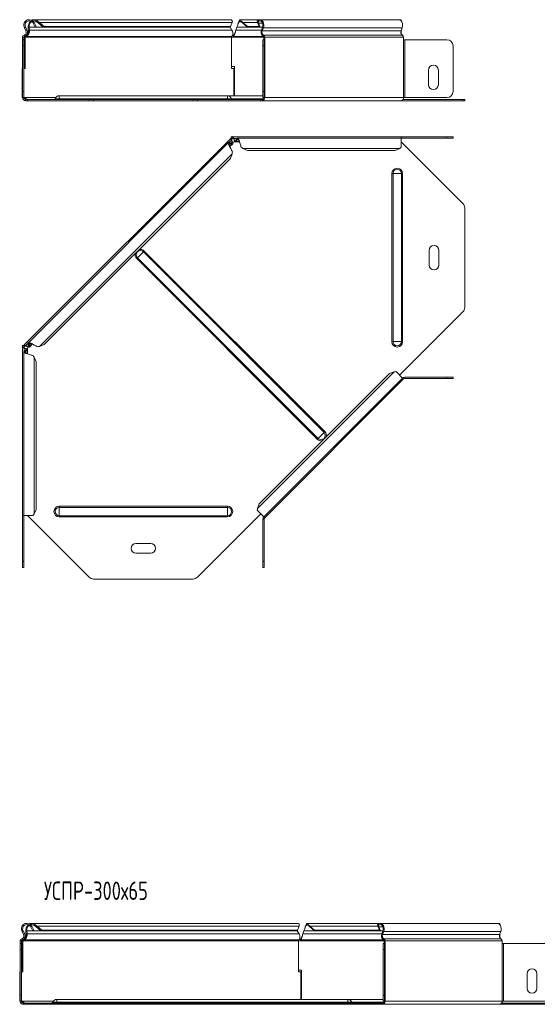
# Model space of a CAD drawing. Header units: millimetres. Extents: x -111 to 1474, y -6305 to 292.
# Tile 5 of 10: x -106 to 316, y -2141 to -1339. Entities that reach past the tile are written whole.
import ezdxf

# ---------------------------------------------------------------- set-up
doc = ezdxf.new("R2010")
doc.units = ezdxf.units.MM
doc.styles.add('SLDTEXTSTYLE3', font='TXT', dxfattribs={"width": 0.7, "bigfont": 'bigfont'})

msp = doc.modelspace()

# ---------------------------------------------------------------- linework, layer by layer
at = {"color": 7, "linetype": 'Continuous', "lineweight": 15}
for p, q in [((-95.83, -1340.64), (-95.14, -1339.91)), ((65.88, -1338.69), (-94.39, -1338.69)), ((-92.02, -1340.64), (-91.53, -1339.91)), ((89.82, -1338.69), (73.65, -1338.69)), ((74.6, -1340.64), (74.6, -1339.91)), ((88.12, -1340.64), (87.64, -1339.91)), ((202.96, -1338.69), (89.82, -1338.69)), ((205.08, -1338.69), (202.96, -1338.69)), ((205.08, -1339.83), (205.08, -1338.69)), ((-102.2, -1345.3), (-100.93, -1347.69)), ((-101.32, -1344.83), (-100.05, -1347.21)), ((-99.04, -1345.3), (-98.41, -1344.83)), ((-98.74, -1347.69), (-99.04, -1345.3)), ((-98.74, -1347.69), (-98.12, -1347.21)), ((-98.12, -1347.21), (-98.41, -1344.83)), ((-95.14, -1341.54), (-94.26, -1341.07)), ((-95.14, -1341.54), (-93.4, -1344.8)), ((-94.26, -1341.07), (-92.52, -1344.33)), ((-92.52, -1344.33), (-93.4, -1344.8)), ((-90.61, -1341.54), (-89.99, -1341.07)), ((-90.61, -1341.54), (-86.77, -1344.8)), ((-89.99, -1341.07), (-86.14, -1344.33)), ((-86.14, -1344.33), (-86.77, -1344.8)), ((65.09, -1344.8), (-86.77, -1344.8)), ((65.71, -1344.33), (-86.14, -1344.33)), ((65.09, -1344.8), (65.71, -1344.33)), ((65.4, -1344.56), (65.53, -1344.83)), ((65.53, -1344.83), (67.03, -1347.21)), ((65.71, -1344.33), (67.09, -1341.07)), ((70.2, -1347.21), (71.05, -1344.83)), ((75.9, -1341.07), (79.6, -1344.33)), ((75.9, -1341.54), (75.9, -1341.07)), ((75.9, -1341.54), (79.6, -1344.8)), ((89.32, -1344.33), (79.6, -1344.33)), ((79.6, -1344.33), (79.6, -1344.8)), ((89.94, -1344.8), (79.6, -1344.8)), ((88.56, -1341.54), (87.93, -1341.07)), ((89.32, -1344.33), (87.93, -1341.07)), ((89.94, -1344.8), (88.56, -1341.54)), ((89.94, -1344.8), (89.32, -1344.33)), ((92.02, -1344.8), (89.94, -1344.8)), ((92, -1344.83), (91.11, -1347.21)), ((92.63, -1345.3), (91.73, -1347.69)), ((204.87, -1347.69), (205.77, -1345.3)), ((205.08, -1347.21), (205.08, -1347.12)), ((205.08, -1347.21), (205.08, -1350.48)), ((-103.73, -1352.99), (-103.73, -1354.99)), ((-103.73, -1359.99), (-103.73, -1354.99)), ((-103.73, -1354.99), (-102.73, -1354.99)), ((-102.73, -1352.99), (-102.73, -1354.99)), ((-102.73, -1354.99), (-102.73, -1359.99)), ((-101.57, -1352.99), (-102.28, -1352.99)), ((-102.28, -1378.34), (-102.28, -1352.99)), ((-101.57, -1378.34), (-101.57, -1352.99)), ((-100.79, -1352.22), (-100.93, -1351.58)), ((66.7, -1352.99), (66.7, -1378.34)), ((67.99, -1352.99), (66.7, -1352.99)), ((68.52, -1352.22), (68.52, -1351.26)), ((69.75, -1348.82), (69.75, -1348.83)), ((92.27, -1354.99), (93.27, -1354.99)), ((92.27, -1359.99), (92.27, -1354.99)), ((93, -1352.99), (93, -1354.99)), ((93.27, -1354.99), (93.27, -1359.99)), ((93.71, -1354.99), (93.27, -1354.99)), ((93.71, -1352.99), (93.71, -1354.99)), ((206.85, -1354.99), (206.85, -1352.99)), ((207.91, -1354.99), (206.85, -1354.99)), ((207.91, -1354.99), (242.29, -1354.99)), ((-103.73, -1397.19), (-103.73, -1359.99)), ((-102.73, -1397.19), (-102.73, -1359.99)), ((92.27, -1359.99), (92.27, -1397.19)), ((93.27, -1359.99), (93.27, -1397.19)), ((247.29, -1359.99), (247.29, -1397.19)), ((247.29, -1359.99), (247.29, -1397.19)), ((-104.12, -1378.34), (-104.12, -1402.19)), ((-104.12, -1378.34), (-103.73, -1378.34)), ((-102.73, -1378.34), (-101.57, -1378.34)), ((68.99, -1376.84), (66.7, -1376.84)), ((66.7, -1378.34), (68.54, -1378.34)), ((68.54, -1400.69), (68.54, -1378.34)), ((68.99, -1400.69), (68.99, -1376.84)), ((227.29, -1391.69), (227.29, -1379.69)), ((235.29, -1379.69), (235.29, -1391.69)), ((-104.12, -1402.19), (-103.73, -1402.19)), ((-103.73, -1402.19), (-103.73, -1397.19)), ((-102.73, -1402.19), (-103.73, -1402.19)), ((-102.73, -1397.19), (-102.73, -1402.19)), ((-102.51, -1402.19), (-102.63, -1402.19)), ((-99.57, -1403.69), (-101.23, -1403.69)), ((-99.57, -1404.69), (-101.23, -1404.69)), ((-99.57, -1403.69), (-99.57, -1404.69)), ((-49.33, -1403.69), (-99.57, -1403.69)), ((-49.33, -1404.69), (-99.57, -1404.69)), ((63.27, -1400.69), (-73.73, -1400.69)), ((-49.33, -1403.69), (-45.79, -1403.69)), ((-45.79, -1404.69), (-49.33, -1404.69)), ((-45.79, -1403.69), (35.33, -1403.69)), ((-45.79, -1404.69), (35.33, -1404.69)), ((35.33, -1403.69), (38.87, -1403.69)), ((38.87, -1404.69), (35.33, -1404.69)), ((90.53, -1403.69), (38.87, -1403.69)), ((90.53, -1404.69), (38.87, -1404.69)), ((92.27, -1400.69), (63.27, -1400.69)), ((90.53, -1403.69), (90.53, -1404.69)), ((91.94, -1403.69), (90.53, -1403.69)), ((91.94, -1404.69), (90.53, -1404.69)), ((91.94, -1404.69), (205.08, -1404.69)), ((92.27, -1402.19), (92.27, -1397.19)), ((93.27, -1402.19), (92.27, -1402.19)), ((93.27, -1397.19), (93.27, -1402.19)), ((93.27, -1402.19), (93.71, -1402.19)), ((255.32, -1404.69), (205.08, -1404.69)), ((255.32, -1403.69), (206.49, -1403.69)), ((206.85, -1402.19), (207.91, -1402.19)), ((242.29, -1402.19), (207.91, -1402.19)), ((255.32, -1403.69), (256.79, -1403.69)), ((256.79, -1404.69), (255.32, -1404.69)), ((256.79, -1403.69), (256.79, -1404.69)), ((65.99, -1435.6), (-102.28, -1603.87)), ((65.99, -1435.6), (66.44, -1435.15)), ((65.99, -1435.6), (66.7, -1436.31)), ((66.29, -1434.15), (66.29, -1435.15)), ((67.99, -1434.15), (66.29, -1434.15)), ((67.99, -1435.15), (66.29, -1435.15)), ((66.53, -1436.89), (66.73, -1437.08)), ((66.7, -1436.31), (67.86, -1435.15)), ((67.44, -1434.15), (67.83, -1433.76)), ((67.83, -1433.76), (68.22, -1434.15)), ((67.99, -1434.15), (67.99, -1435.15)), ((205.08, -1434.15), (67.99, -1434.15)), ((68.52, -1435.72), (68.52, -1435.44)), ((70.2, -1436.95), (71.05, -1435.68)), ((70.2, -1437.83), (71.05, -1436.56)), ((70.2, -1436.95), (70.2, -1437.83)), ((71.05, -1435.68), (71.05, -1436.56)), ((205.08, -1435.15), (71.67, -1435.15)), ((205.08, -1435.15), (205.08, -1434.15)), ((205.08, -1434.15), (242.29, -1434.15)), ((205.08, -1442.74), (205.08, -1435.15)), ((205.08, -1435.15), (242.29, -1435.15)), ((242.29, -1434.15), (247.29, -1434.15)), ((247.29, -1435.15), (242.29, -1435.15)), ((247.29, -1434.15), (247.29, -1435.15)), ((64.1, -1438.9), (-98.97, -1601.98)), ((64.91, -1438.84), (65.53, -1439.47)), ((64.91, -1438.84), (66.41, -1439.14)), ((65.26, -1442.12), (67.65, -1439.73)), ((65.53, -1439.47), (67.03, -1439.76)), ((66.41, -1439.14), (67.03, -1439.76)), ((69.73, -1438.24), (73.12, -1438.24)), ((75.9, -1443.62), (79.6, -1445.36)), ((200.08, -1445.36), (203.78, -1443.62)), ((205.08, -1438.31), (255.32, -1488.55)), ((65.71, -1451.74), (-86.14, -1603.59)), ((65.71, -1451.74), (67.09, -1447.89)), ((200.08, -1445.36), (79.6, -1445.36)), ((256.79, -1573.21), (256.79, -1492.09)), ((227.79, -1538.65), (227.79, -1526.65)), ((235.79, -1526.65), (235.79, -1538.65)), ((255.32, -1576.75), (203.67, -1628.41)), ((-104.12, -1605.71), (-103.73, -1605.32)), ((-103.73, -1604.17), (-103.73, -1605.87)), ((-103.73, -1604.17), (-102.73, -1604.17)), ((-102.73, -1604.32), (-102.28, -1603.87)), ((-102.73, -1604.17), (-102.73, -1605.87)), ((-102.73, -1605.73), (-101.57, -1604.58)), ((-101.57, -1604.58), (-102.28, -1603.87)), ((-100.79, -1604.61), (-100.99, -1604.41)), ((-99.04, -1602.79), (-98.41, -1603.41)), ((-98.74, -1604.29), (-99.04, -1602.79)), ((-98.74, -1604.29), (-98.12, -1604.91)), ((-98.12, -1604.91), (-98.41, -1603.41)), ((-98.15, -1605.53), (-95.76, -1603.14)), ((-94.35, -1603.78), (-94.34, -1603.79)), ((-89.99, -1604.97), (-86.14, -1603.59)), ((-104.12, -1605.71), (-103.73, -1606.1)), ((-103.73, -1605.87), (-102.73, -1605.87)), ((-103.73, -1605.87), (-103.73, -1742.96)), ((-102.73, -1609.55), (-102.73, -1742.96)), ((-102.43, -1606.4), (-102.15, -1606.4)), ((-102.2, -1608.93), (-100.93, -1608.08)), ((-102.2, -1608.93), (-101.32, -1608.93)), ((-101.32, -1608.93), (-100.05, -1608.08)), ((-100.93, -1608.08), (-100.05, -1608.08)), ((-99.64, -1611), (-99.64, -1607.61)), ((-92.52, -1617.48), (-94.26, -1613.78)), ((-92.52, -1617.48), (-92.52, -1737.96)), ((195.38, -1627.2), (89.32, -1733.26)), ((199.23, -1625.81), (195.38, -1627.2)), ((206.14, -1630.88), (200.78, -1625.52)), ((93, -1744.02), (206.14, -1630.88)), ((206.85, -1631.59), (93.71, -1744.73)), ((206.85, -1631.59), (206.14, -1630.88)), ((207.91, -1630.15), (242.29, -1630.15)), ((207.91, -1631.15), (242.29, -1631.15)), ((242.29, -1630.15), (247.29, -1630.15)), ((247.29, -1631.15), (242.29, -1631.15)), ((247.29, -1630.15), (247.29, -1631.15)), ((89.32, -1733.26), (87.93, -1737.11)), ((-94.26, -1741.66), (-92.52, -1737.96)), ((90.53, -1741.54), (38.87, -1793.2)), ((87.64, -1738.65), (93, -1744.02)), ((-103.73, -1742.96), (-102.73, -1742.96)), ((-103.73, -1780.17), (-103.73, -1742.96)), ((-102.73, -1742.96), (-95.14, -1742.96)), ((-102.73, -1780.17), (-102.73, -1742.96)), ((-49.33, -1793.2), (-99.57, -1742.96)), ((92.27, -1745.79), (92.27, -1780.16)), ((92.79, -1743.81), (93.71, -1744.73)), ((93.27, -1745.79), (93.27, -1780.16)), ((-11.23, -1765.67), (0.77, -1765.67)), ((0.77, -1773.67), (-11.23, -1773.67)), ((-103.73, -1785.17), (-103.73, -1780.17)), ((-102.73, -1780.17), (-102.73, -1785.17)), ((92.27, -1785.16), (92.27, -1780.16)), ((93.27, -1780.16), (93.27, -1785.16)), ((-102.73, -1785.17), (-103.73, -1785.17)), ((93.27, -1785.16), (92.27, -1785.16)), ((-45.79, -1794.67), (35.33, -1794.67)), ((-97.75, -2077.37), (-97.06, -2076.64)), ((-97.06, -2078.27), (-96.18, -2077.8)), ((-97.06, -2078.27), (-95.32, -2081.53)), ((120.53, -2075.42), (-96.31, -2075.42)), ((-96.18, -2077.8), (-94.44, -2081.06)), ((-93.94, -2077.37), (-93.45, -2076.64)), ((-92.53, -2078.27), (-91.91, -2077.8)), ((-92.53, -2078.27), (-88.69, -2081.53)), ((-91.91, -2077.8), (-88.06, -2081.06)), ((120.36, -2081.06), (121.74, -2077.8)), ((187.9, -2075.42), (128.3, -2075.42)), ((129.25, -2077.37), (129.25, -2076.64)), ((130.55, -2077.8), (134.25, -2081.06)), ((130.55, -2078.27), (130.55, -2077.8)), ((130.55, -2078.27), (134.25, -2081.53)), ((186.2, -2077.37), (185.72, -2076.64)), ((186.64, -2078.27), (186.01, -2077.8)), ((187.4, -2081.06), (186.01, -2077.8)), ((188.02, -2081.53), (186.64, -2078.27)), ((283.36, -2075.42), (187.9, -2075.42)), ((285.48, -2075.42), (283.36, -2075.42)), ((285.48, -2076.56), (285.48, -2075.42)), ((-104.12, -2082.03), (-102.85, -2084.42)), ((-103.24, -2081.56), (-101.97, -2083.95)), ((-100.96, -2082.03), (-100.33, -2081.56)), ((-100.66, -2084.42), (-100.96, -2082.03)), ((-100.66, -2084.42), (-100.04, -2083.95)), ((-100.04, -2083.95), (-100.33, -2081.56)), ((-94.44, -2081.06), (-95.32, -2081.53)), ((-88.06, -2081.06), (-88.69, -2081.53)), ((119.73, -2081.53), (-88.69, -2081.53)), ((120.36, -2081.06), (-88.06, -2081.06)), ((119.73, -2081.53), (120.36, -2081.06)), ((120.05, -2081.3), (120.18, -2081.56)), ((120.18, -2081.56), (121.68, -2083.95)), ((124.39, -2085.55), (124.39, -2085.56)), ((124.85, -2083.95), (125.7, -2081.56)), ((187.4, -2081.06), (134.25, -2081.06)), ((134.25, -2081.06), (134.25, -2081.53)), ((188.02, -2081.53), (134.25, -2081.53)), ((188.02, -2081.53), (187.4, -2081.06)), ((190.09, -2081.53), (188.02, -2081.53)), ((190.08, -2081.56), (189.18, -2083.95)), ((190.71, -2082.03), (189.81, -2084.42)), ((285.27, -2084.42), (286.17, -2082.03)), ((285.48, -2083.95), (285.48, -2083.85)), ((285.48, -2083.95), (285.48, -2087.21)), ((-105.65, -2089.72), (-105.65, -2091.72)), ((-105.65, -2091.72), (-104.65, -2091.72)), ((-105.65, -2096.72), (-105.65, -2091.72)), ((-104.65, -2089.72), (-104.65, -2091.72)), ((-104.65, -2091.72), (-104.65, -2096.72)), ((-103.49, -2089.72), (-104.2, -2089.72)), ((-104.2, -2115.07), (-104.2, -2089.72)), ((-103.49, -2115.07), (-103.49, -2089.72)), ((-102.71, -2088.95), (-102.85, -2088.31)), ((121.35, -2089.72), (121.35, -2115.07)), ((122.64, -2089.72), (121.35, -2089.72)), ((123.16, -2088.95), (123.16, -2087.99)), ((190.35, -2091.72), (191.35, -2091.72)), ((190.35, -2096.72), (190.35, -2091.72)), ((191.08, -2089.72), (191.08, -2091.72)), ((191.35, -2091.72), (191.35, -2096.72)), ((191.79, -2091.72), (191.35, -2091.72)), ((191.79, -2089.72), (191.79, -2091.72)), ((287.25, -2091.72), (287.25, -2089.72)), ((288.31, -2091.72), (287.25, -2091.72)), ((288.31, -2091.72), (322.69, -2091.72)), ((-105.65, -2133.92), (-105.65, -2096.72)), ((-104.65, -2133.92), (-104.65, -2096.72)), ((190.35, -2096.72), (190.35, -2133.92)), ((191.35, -2096.72), (191.35, -2133.92)), ((-106.04, -2115.07), (-106.04, -2138.92)), ((-106.04, -2115.07), (-105.65, -2115.07)), ((-104.65, -2115.07), (-103.49, -2115.07)), ((123.64, -2113.57), (121.35, -2113.57)), ((121.35, -2115.07), (123.18, -2115.07)), ((123.18, -2137.42), (123.18, -2115.07)), ((123.64, -2137.42), (123.64, -2113.57)), ((307.69, -2128.42), (307.69, -2116.42)), ((315.69, -2116.42), (315.69, -2128.42)), ((-105.65, -2138.92), (-105.65, -2133.92)), ((-104.65, -2133.92), (-104.65, -2138.92)), ((190.35, -2138.92), (190.35, -2133.92)), ((191.35, -2133.92), (191.35, -2138.92)), ((-106.04, -2138.92), (-105.65, -2138.92)), ((-104.65, -2138.92), (-105.65, -2138.92)), ((-104.43, -2138.92), (-104.55, -2138.92)), ((-101.49, -2140.42), (-103.15, -2140.42)), ((-101.49, -2141.42), (-103.15, -2141.42)), ((-101.49, -2140.42), (-101.49, -2141.42)), ((-51.25, -2140.42), (-101.49, -2140.42)), ((-51.25, -2141.42), (-101.49, -2141.42)), ((161.35, -2137.42), (-75.65, -2137.42)), ((-51.25, -2140.42), (-47.71, -2140.42)), ((-47.71, -2141.42), (-51.25, -2141.42)), ((-47.71, -2140.42), (133.41, -2140.42)), ((-47.71, -2141.42), (133.41, -2141.42)), ((133.41, -2140.42), (136.95, -2140.42)), ((136.95, -2141.42), (133.41, -2141.42)), ((188.61, -2140.42), (136.95, -2140.42)), ((188.61, -2141.42), (136.95, -2141.42)), ((190.35, -2137.42), (161.35, -2137.42)), ((188.61, -2140.42), (188.61, -2141.42)), ((190.02, -2140.42), (188.61, -2140.42)), ((190.02, -2141.42), (188.61, -2141.42)), ((190.02, -2141.42), (285.48, -2141.42)), ((191.35, -2138.92), (190.35, -2138.92)), ((191.35, -2138.92), (191.79, -2138.92)), ((335.73, -2141.42), (285.48, -2141.42)), ((335.73, -2140.42), (286.89, -2140.42)), ((287.25, -2138.92), (288.31, -2138.92)), ((322.69, -2138.92), (288.31, -2138.92))]:
    msp.add_line(p, q, dxfattribs=at)
at = {"color": 7, "linetype": 'Continuous', "lineweight": 0}
for p, q in [((-102.2, -1345.3), (-101.32, -1344.83)), ((-100.93, -1347.69), (-100.05, -1347.21)), ((65.53, -1344.83), (-98.41, -1344.83)), ((67.03, -1347.21), (-98.12, -1347.21)), ((67.09, -1341.07), (-89.99, -1341.07)), ((91.11, -1347.21), (70.2, -1347.21)), ((92, -1344.83), (71.05, -1344.83)), ((87.93, -1341.07), (75.9, -1341.07)), ((92, -1341.54), (88.56, -1341.54)), ((91.73, -1347.69), (91.11, -1347.21)), ((204.87, -1347.69), (91.73, -1347.69)), ((92.63, -1345.3), (92, -1344.83)), ((205.77, -1345.3), (92.63, -1345.3)), ((205.08, -1347.21), (205.04, -1347.21)), ((-103.73, -1352.99), (-102.73, -1352.99)), ((-102.43, -1351.26), (-102.15, -1352.22)), ((66.7, -1352.99), (-101.57, -1352.99)), ((66.73, -1352.22), (-100.79, -1352.22)), ((93, -1352.99), (67.99, -1352.99)), ((92.6, -1352.22), (68.52, -1352.22)), ((92.79, -1351.26), (92.6, -1352.22)), ((205.93, -1351.26), (92.79, -1351.26)), ((93.71, -1352.99), (93, -1352.99)), ((206.85, -1352.99), (93.71, -1352.99)), ((93.71, -1402.19), (93.71, -1354.99)), ((206.85, -1402.19), (206.85, -1354.99)), ((207.91, -1402.19), (207.91, -1354.99)), ((-102.73, -1359.99), (-103.73, -1359.99)), ((93.27, -1359.99), (92.27, -1359.99)), ((-103.73, -1397.19), (-102.73, -1397.19)), ((-76.69, -1402.19), (-102.51, -1402.19)), ((-101.23, -1404.69), (-101.23, -1403.69)), ((-77.16, -1403.04), (-73.73, -1403.04)), ((-73.73, -1400.69), (-73.73, -1403.04)), ((-73.73, -1403.04), (-73.73, -1403.69)), ((-73.73, -1403.04), (63.27, -1403.04)), ((-49.33, -1404.69), (-49.33, -1403.69)), ((-45.79, -1403.69), (-45.79, -1404.69)), ((35.33, -1404.69), (35.33, -1403.69)), ((38.87, -1403.69), (38.87, -1404.69)), ((63.27, -1400.69), (63.27, -1403.04)), ((63.27, -1403.04), (63.27, -1403.69)), ((66.7, -1403.04), (63.27, -1403.04)), ((66.7, -1403.04), (92.81, -1403.04)), ((91.94, -1404.69), (91.94, -1403.69)), ((92.27, -1397.19), (93.27, -1397.19)), ((206.85, -1402.19), (93.71, -1402.19)), ((255.32, -1404.69), (255.32, -1403.69)), ((66.53, -1436.89), (64.59, -1438.83)), ((71.26, -1435.44), (68.52, -1435.44)), ((72.25, -1436.56), (71.05, -1436.56)), ((242.29, -1435.15), (242.29, -1434.15)), ((65.53, -1439.47), (64.68, -1440.32)), ((67.03, -1439.76), (65.09, -1441.71)), ((72.95, -1437.83), (70.2, -1437.83)), ((203.78, -1443.62), (75.9, -1443.62)), ((67.09, -1447.89), (-89.99, -1604.97)), ((197.42, -1464.15), (198.36, -1464.15)), ((197.42, -1464.15), (197.42, -1601.15)), ((198.36, -1464.15), (205.22, -1464.15)), ((198.36, -1464.15), (198.36, -1601.15)), ((205.22, -1464.15), (205.22, -1601.15)), ((205.22, -1464.15), (206.16, -1464.15)), ((206.16, -1464.15), (206.16, -1601.15)), ((-10.63, -1533.43), (-9.97, -1532.77)), ((-9.97, -1532.77), (-5.11, -1527.91)), ((-9.97, -1532.77), (137.25, -1679.98)), ((-5.11, -1527.91), (-4.45, -1527.25)), ((-5.11, -1527.91), (142.1, -1675.12)), ((-4.45, -1527.25), (142.76, -1674.46)), ((-10.63, -1533.43), (136.59, -1680.64)), ((-99.05, -1602.47), (-100.99, -1604.41)), ((-97.56, -1602.56), (-98.41, -1603.41)), ((-96.17, -1602.97), (-98.12, -1604.91)), ((197.42, -1601.15), (198.36, -1601.15)), ((198.36, -1601.15), (205.22, -1601.15)), ((205.22, -1601.15), (206.16, -1601.15)), ((-102.43, -1606.4), (-102.43, -1609.14)), ((-101.32, -1608.93), (-101.32, -1610.13)), ((-100.05, -1608.08), (-100.05, -1610.83)), ((-94.26, -1613.78), (-94.26, -1741.66)), ((199.23, -1625.81), (87.93, -1737.11)), ((207.91, -1631.15), (207.91, -1630.15)), ((242.29, -1631.15), (242.29, -1630.15)), ((137.25, -1679.98), (142.1, -1675.12)), ((142.1, -1675.12), (142.76, -1674.46)), ((136.59, -1680.64), (137.25, -1679.98)), ((-73.73, -1735.3), (-73.73, -1736.23)), ((-73.73, -1735.3), (63.27, -1735.3)), ((-73.73, -1736.23), (-73.73, -1743.1)), ((-73.73, -1736.23), (63.27, -1736.23)), ((63.27, -1735.3), (63.27, -1736.23)), ((63.27, -1736.23), (63.27, -1743.1)), ((-73.73, -1743.1), (63.27, -1743.1)), ((-73.73, -1743.1), (-73.73, -1744.03)), ((-73.73, -1744.03), (63.27, -1744.03)), ((63.27, -1743.1), (63.27, -1744.03)), ((93.27, -1745.79), (92.27, -1745.79)), ((-103.73, -1780.17), (-102.73, -1780.17)), ((92.27, -1780.16), (93.27, -1780.16)), ((121.74, -2077.8), (-91.91, -2077.8)), ((186.01, -2077.8), (130.55, -2077.8)), ((190.08, -2078.27), (186.64, -2078.27)), ((-104.12, -2082.03), (-103.24, -2081.56)), ((-102.85, -2084.42), (-101.97, -2083.95)), ((120.18, -2081.56), (-100.33, -2081.56)), ((121.68, -2083.95), (-100.04, -2083.95)), ((189.18, -2083.95), (124.85, -2083.95)), ((190.08, -2081.56), (125.7, -2081.56)), ((189.81, -2084.42), (189.18, -2083.95)), ((285.27, -2084.42), (189.81, -2084.42)), ((190.71, -2082.03), (190.08, -2081.56)), ((286.17, -2082.03), (190.71, -2082.03)), ((285.48, -2083.95), (285.45, -2083.95)), ((-105.65, -2089.72), (-104.65, -2089.72)), ((-104.36, -2087.99), (-104.08, -2088.95)), ((121.35, -2089.72), (-103.49, -2089.72)), ((121.38, -2088.95), (-102.71, -2088.95)), ((191.08, -2089.72), (122.64, -2089.72)), ((190.67, -2088.95), (123.16, -2088.95)), ((190.87, -2087.99), (190.67, -2088.95)), ((286.33, -2087.99), (190.87, -2087.99)), ((191.79, -2089.72), (191.08, -2089.72)), ((287.25, -2089.72), (191.79, -2089.72)), ((191.79, -2138.92), (191.79, -2091.72)), ((287.25, -2138.92), (287.25, -2091.72)), ((288.31, -2138.92), (288.31, -2091.72)), ((-104.65, -2096.72), (-105.65, -2096.72)), ((191.35, -2096.72), (190.35, -2096.72)), ((-105.65, -2133.92), (-104.65, -2133.92)), ((190.35, -2133.92), (191.35, -2133.92)), ((-78.61, -2138.92), (-104.43, -2138.92)), ((-103.15, -2141.42), (-103.15, -2140.42)), ((-75.65, -2139.77), (-79.08, -2139.77)), ((-75.65, -2139.77), (-75.65, -2137.42)), ((-75.65, -2140.42), (-75.65, -2139.77)), ((-75.65, -2139.77), (161.35, -2139.77)), ((-51.25, -2141.42), (-51.25, -2140.42)), ((-47.71, -2140.42), (-47.71, -2141.42)), ((133.41, -2141.42), (133.41, -2140.42)), ((136.95, -2140.42), (136.95, -2141.42)), ((161.35, -2139.77), (161.35, -2137.42)), ((161.35, -2140.42), (161.35, -2139.77)), ((161.35, -2139.77), (164.78, -2139.77)), ((164.78, -2139.77), (190.89, -2139.77)), ((190.02, -2141.42), (190.02, -2140.42)), ((287.25, -2138.92), (191.79, -2138.92))]:
    msp.add_line(p, q, dxfattribs=at)
at = {"color": 7, "linetype": 'Continuous', "lineweight": 15, "flags": 128}
for points in [[(87.64, -1339.91), (88.37, -1339.18), (89.21, -1338.77), (90.1, -1338.7), (90.97, -1338.99), (91.75, -1339.61), (92.38, -1340.51), (92.8, -1341.62), (92.99, -1342.86), (92.93, -1344.12), (92.63, -1345.3)], [(88.12, -1340.64), (88.85, -1339.97), (89.69, -1339.69), (90.55, -1339.84), (91.32, -1340.4), (91.91, -1341.31), (92.24, -1342.44), (92.27, -1343.67), (92, -1344.83)], [(205.77, -1345.3), (206.07, -1344.12), (206.13, -1342.86), (205.94, -1341.62), (205.52, -1340.51), (204.89, -1339.61), (204.11, -1338.99), (203.24, -1338.7), (202.96, -1338.69)], [(185.72, -2076.64), (186.45, -2075.91), (187.29, -2075.5), (188.18, -2075.43), (189.05, -2075.72), (189.83, -2076.34), (190.46, -2077.24), (190.88, -2078.35), (191.07, -2079.59), (191.01, -2080.85), (190.71, -2082.03)], [(186.2, -2077.37), (186.93, -2076.7), (187.77, -2076.42), (188.63, -2076.57), (189.4, -2077.13), (189.99, -2078.04), (190.32, -2079.17), (190.35, -2080.4), (190.08, -2081.56)], [(286.17, -2082.03), (286.47, -2080.85), (286.53, -2079.59), (286.34, -2078.35), (285.92, -2077.24), (285.29, -2076.34), (284.51, -2075.72), (283.64, -2075.43), (283.36, -2075.42)]]:
    msp.add_lwpolyline(points, dxfattribs=at)
at = {"color": 7, "linetype": 'Continuous', "lineweight": 15}
for centre, radius, start, end in [((-98.23, -1343.19), 4.5, 46.69362, 208.07249), ((-98.23, -1343.19), 3.5, 46.69362, 208.07249), ((-103.14, -1348.86), 2.5, 286.28633, 28.07249), ((-103.14, -1348.86), 3.5, 286.28633, 28.07249), ((94.76, -1348.85), 4, 155.80956, 237.33007), ((94.34, -1348.86), 2.86, 155.80956, 237.33007), ((207.47, -1348.86), 2.86, 155.80956, 237.33007), ((-101.93, -1352.99), 1.8, 106.28633, 180), ((-101.93, -1352.99), 0.8, 106.28633, 180), ((92.19, -1352.93), 0.811, 355.50711, 60.34706), ((91.89, -1352.85), 1.82, 355.50711, 60.34706), ((205.03, -1352.85), 1.82, 355.50711, 60.34706), ((242.29, -1359.99), 5, 0, 90), ((231.29, -1379.69), 4, 0, 180), ((231.29, -1391.69), 4, 180, 0), ((-101.23, -1402.19), 2.5, 180, 270), ((-101.23, -1402.19), 1.5, 180, 270), ((-78.1, -1402.69), 1, 270, 338.97733), ((-73.73, -1404.36), 3.68, 90, 158.97733), ((63.27, -1404.36), 3.68, 21.02267, 90), ((67.64, -1402.69), 1, 201.02267, 270), ((91.5, -1402.5), 2.23, 281.42175, 8.04947), ((91.68, -1402.37), 1.34, 281.42175, 8.04947), ((204.64, -1402.5), 2.23, 281.42175, 8.04947), ((242.29, -1397.19), 5, 270, 0), ((242.29, -1397.19), 5, 270, 0), ((68.3, -1435.91), 2.5, 245.97958, 298.0633), ((251.79, -1492.09), 5, 0, 45), ((231.79, -1526.65), 4, 0, 180), ((231.79, -1538.65), 4, 180, 0), ((251.79, -1573.21), 5, 315, 0), ((-101.97, -1606.18), 2.5, 331.64892, 23.30903), ((207.91, -1632.65), 2.5, 90, 135), ((207.91, -1632.65), 1.5, 90, 135), ((94.77, -1745.79), 2.5, 135, 180), ((94.77, -1745.79), 1.5, 135, 180), ((-11.23, -1769.67), 4, 90, 270), ((0.77, -1769.67), 4, 270, 90), ((-45.79, -1789.67), 5, 225, 270), ((35.33, -1789.67), 5, 270, 315), ((-100.15, -2079.92), 4.5, 46.69362, 208.07249), ((-100.15, -2079.92), 3.5, 46.69362, 208.07249), ((-105.06, -2085.59), 2.5, 286.28633, 28.07249), ((-105.06, -2085.59), 3.5, 286.28633, 28.07249), ((192.83, -2085.58), 4, 155.80956, 237.33007), ((192.42, -2085.59), 2.86, 155.80956, 237.33007), ((287.87, -2085.59), 2.86, 155.80956, 237.33007), ((-103.85, -2089.72), 1.8, 106.28633, 180), ((-103.85, -2089.72), 0.8, 106.28633, 180), ((190.27, -2089.66), 0.811, 355.50711, 60.34706), ((189.97, -2089.58), 1.82, 355.50711, 60.34706), ((285.43, -2089.58), 1.82, 355.50711, 60.34706), ((311.69, -2116.42), 4, 0, 180), ((311.69, -2128.42), 4, 180, 0), ((-103.15, -2138.92), 2.5, 180, 270), ((-103.15, -2138.92), 1.5, 180, 270), ((-80.02, -2139.42), 1, 270, 338.97733), ((-75.65, -2141.09), 3.68, 90, 158.97733), ((161.35, -2141.09), 3.68, 21.02267, 90), ((165.72, -2139.42), 1, 201.02267, 270), ((189.58, -2139.23), 2.23, 281.42175, 8.04947), ((189.76, -2139.1), 1.34, 281.42175, 8.04947), ((285.04, -2139.23), 2.23, 281.42175, 8.04947)]:
    msp.add_arc(centre, radius, start, end, dxfattribs=at)
at = {"color": 7, "linetype": 'Continuous', "lineweight": 0}
for centre, radius, start, end in [((201.79, -1464.15), 4.37, 0, 180), ((201.79, -1464.15), 3.43, 0, 180), ((-7.54, -1530.34), 4.37, 164.88597, 225), ((-7.54, -1530.34), 3.43, 45, 225), ((-7.54, -1530.34), 4.37, 45, 105.11403), ((201.79, -1601.15), 4.37, 180, 0), ((201.79, -1601.15), 3.43, 180, 0), ((139.67, -1677.55), 3.43, 225, 45), ((139.67, -1677.55), 4.37, 344.88597, 45), ((139.67, -1677.55), 4.37, 225, 285.11403), ((-73.73, -1739.67), 4.37, 90, 270), ((-73.73, -1739.67), 3.43, 90, 270), ((63.27, -1739.67), 4.37, 270, 90), ((63.27, -1739.67), 3.43, 270, 90)]:
    msp.add_arc(centre, radius, start, end, dxfattribs=at)
at = {"color": 7, "linetype": 'Continuous', "lineweight": 15}
for points, knots in [([(-99.04, -1345.3), (-99.07, -1344.81), (-99.15, -1343.83), (-98.76, -1342.21), (-98.1, -1340.81), (-97.44, -1340.16), (-97.15, -1339.88)], [0, 0, 0, 0, 0.265177, 0.530354, 0.795532, 1, 1, 1, 1]), ([(-98.41, -1344.83), (-98.42, -1344.45), (-98.43, -1343.69), (-98.07, -1342.42), (-97.41, -1341.29), (-96.79, -1340.56), (-96.38, -1340.35), (-96.33, -1340.33)], [0, 0, 0, 0, 0.24175, 0.483499, 0.725249, 0.966999, 1, 1, 1, 1]), ([(-96.23, -1339.24), (-96.03, -1339.11), (-95.39, -1338.71), (-94.17, -1338.62), (-92.74, -1338.94), (-91.94, -1339.59), (-91.53, -1339.91)], [0, 0, 0, 0, 0.139513, 0.426342, 0.713171, 1, 1, 1, 1]), ([(-95.11, -1339.81), (-94.81, -1339.75), (-94.12, -1339.61), (-93.03, -1339.89), (-92.35, -1340.39), (-92.02, -1340.64)], [0, 0, 0, 0, 0.27509, 0.637545, 1, 1, 1, 1]), ([(67.39, -1339.91), (67.2, -1339.6), (66.81, -1338.97), (66.22, -1338.62), (65.92, -1338.71), (65.88, -1338.72)], [0, 0, 0, 0, 0.466005, 0.932009, 1, 1, 1, 1]), ([(71.05, -1344.83), (71.2, -1344.47), (71.35, -1344.07), (71.64, -1343.26), (71.79, -1342.84), (72.09, -1342.04), (72.23, -1341.65), (72.53, -1340.96), (72.68, -1340.65), (72.97, -1340.15), (73.12, -1339.96), (73.42, -1339.72), (73.57, -1339.67), (73.86, -1339.71), (74.01, -1339.81), (74.31, -1340.13), (74.45, -1340.36), (74.6, -1340.64)], [0, 0, 0, 0, 0.125, 0.125, 0.25, 0.25, 0.375, 0.375, 0.5, 0.5, 0.625, 0.625, 0.75, 0.75, 0.875, 0.875, 1, 1, 1, 1]), ([(71.65, -1343.26), (71.74, -1342.91), (71.99, -1342.04), (72.38, -1340.72), (72.83, -1339.54), (73.27, -1338.8), (73.71, -1338.6), (74.16, -1338.94), (74.45, -1339.59), (74.6, -1339.91)], [0, 0, 0, 0, 0.098353, 0.248628, 0.398902, 0.549177, 0.699451, 0.849726, 1, 1, 1, 1]), ([(-100.79, -1352.22), (-100.34, -1352.08), (-99.91, -1351.82), (-99.17, -1351.13), (-98.85, -1350.7), (-98.37, -1349.74), (-98.21, -1349.22), (-98.04, -1348.18), (-98.04, -1347.67), (-98.12, -1347.21)], [0, 0, 0, 0, 0.25, 0.25, 0.5, 0.5, 0.75, 0.75, 1, 1, 1, 1]), ([(-100.5, -1351.06), (-100.49, -1351.05), (-100.32, -1350.98), (-100.01, -1350.73), (-99.59, -1350.33), (-99.25, -1349.84), (-98.99, -1349.3), (-98.82, -1348.75), (-98.73, -1348.19), (-98.73, -1347.85), (-98.74, -1347.69)], [0, 0, 0, 0, 0.004647, 0.146841, 0.289034, 0.431227, 0.57342, 0.715614, 0.857807, 1, 1, 1, 1]), ([(67.03, -1347.21), (67.31, -1347.67), (67.5, -1348.18), (67.74, -1349.22), (67.77, -1349.74), (67.68, -1350.7), (67.56, -1351.13), (67.21, -1351.82), (66.99, -1352.08), (66.73, -1352.22)], [0, 0, 0, 0, 0.25, 0.25, 0.5, 0.5, 0.75, 0.75, 1, 1, 1, 1]), ([(68.52, -1352.22), (68.66, -1352.08), (68.8, -1351.82), (69.08, -1351.13), (69.22, -1350.7), (69.5, -1349.74), (69.64, -1349.22), (69.92, -1348.18), (70.06, -1347.67), (70.2, -1347.21)], [0, 0, 0, 0, 0.25, 0.25, 0.5, 0.5, 0.75, 0.75, 1, 1, 1, 1]), ([(-102.28, -1352.99), (-102.24, -1352.79), (-102.18, -1352.48), (-102.01, -1352.22), (-101.95, -1352.12)], [0, 0, 0, 0, 0.6265667, 1, 1, 1, 1]), ([(-101.57, -1352.99), (-101.51, -1352.82), (-101.41, -1352.65), (-101.14, -1352.37), (-100.97, -1352.27), (-100.79, -1352.22)], [0, 0, 0, 0, 0.5, 0.5, 1, 1, 1, 1]), ([(66.73, -1352.22), (66.68, -1352.27), (66.64, -1352.37), (66.61, -1352.65), (66.64, -1352.82), (66.7, -1352.99)], [0, 0, 0, 0, 0.5, 0.5, 1, 1, 1, 1]), ([(67.99, -1352.99), (68.08, -1352.6), (68.17, -1352.22), (68.34, -1351.6), (68.43, -1351.37), (68.52, -1351.26)], [0, 0, 0, 0, 0.5, 0.5, 1, 1, 1, 1]), ([(67.99, -1352.99), (68.08, -1352.82), (68.17, -1352.65), (68.34, -1352.37), (68.43, -1352.27), (68.52, -1352.22)], [0, 0, 0, 0, 0.5, 0.5, 1, 1, 1, 1]), ([(68.52, -1351.26), (68.59, -1351.2), (68.73, -1351.07), (68.94, -1350.74), (69.15, -1350.33), (69.36, -1349.84), (69.56, -1349.33), (69.69, -1348.98), (69.75, -1348.82)], [0, 0, 0, 0, 0.17063, 0.341261, 0.511891, 0.682521, 0.853152, 1, 1, 1, 1]), ([(-101.31, -1403.76), (-101.38, -1403.68), (-101.6, -1403.44), (-101.95, -1403.03), (-102.33, -1402.61), (-102.58, -1402.46), (-102.69, -1402.39)], [0, 0, 0, 0, 0.155216, 0.472029, 0.76605, 1, 1, 1, 1]), ([(-99.8, -1403.69), (-99.89, -1403.69), (-99.99, -1403.66), (-100.17, -1403.58), (-100.27, -1403.52), (-100.46, -1403.39), (-100.55, -1403.31), (-100.69, -1403.19), (-100.74, -1403.15), (-100.81, -1403.09), (-100.83, -1403.07), (-100.87, -1403.04), (-100.88, -1403.03), (-100.9, -1403.01), (-100.9, -1403.01), (-100.91, -1403), (-100.92, -1403), (-100.92, -1402.99), (-100.92, -1402.99), (-100.93, -1402.99), (-100.93, -1402.99), (-101.05, -1402.88), (-101.17, -1402.78), (-101.42, -1402.59), (-101.54, -1402.51), (-101.79, -1402.37), (-101.92, -1402.32), (-102.2, -1402.23), (-102.35, -1402.2), (-102.51, -1402.19)], [0, 0, 0, 0, 0.125, 0.125, 0.25, 0.25, 0.375, 0.375, 0.4375, 0.4375, 0.46875, 0.46875, 0.484375, 0.484375, 0.492188, 0.492188, 0.496094, 0.496094, 0.498047, 0.498047, 0.5, 0.5, 0.625, 0.625, 0.75, 0.75, 0.875, 0.875, 1, 1, 1, 1]), ([(66.53, -1436.89), (66.33, -1436.56), (66.16, -1436.26), (65.96, -1435.81), (65.93, -1435.66), (65.99, -1435.6)], [0, 0, 0, 0, 0.5, 0.5, 1, 1, 1, 1]), ([(66.41, -1439.14), (66.63, -1439.16), (66.8, -1439.14), (67.02, -1438.96), (67.08, -1438.81), (67.07, -1438.41), (67.01, -1438.16), (66.82, -1437.57), (66.69, -1437.24), (66.53, -1436.89)], [0, 0, 0, 0, 0.25, 0.25, 0.5, 0.5, 0.75, 0.75, 1, 1, 1, 1]), ([(66.73, -1437.08), (66.68, -1436.91), (66.64, -1436.74), (66.61, -1436.47), (66.64, -1436.37), (66.7, -1436.31)], [0, 0, 0, 0, 0.5, 0.5, 1, 1, 1, 1]), ([(67.64, -1435.37), (67.34, -1435.65), (66.98, -1435.99), (66.73, -1436.34), (66.69, -1436.39)], [0, 0, 0, 0, 0.8364473, 1, 1, 1, 1]), ([(67.99, -1434.15), (68.08, -1434.15), (68.17, -1434.28), (68.34, -1434.74), (68.43, -1435.07), (68.52, -1435.44)], [0, 0, 0, 0, 0.5, 0.5, 1, 1, 1, 1]), ([(67.99, -1435.15), (68.08, -1435.15), (68.17, -1435.21), (68.34, -1435.41), (68.43, -1435.56), (68.52, -1435.72)], [0, 0, 0, 0, 0.5, 0.5, 1, 1, 1, 1]), ([(68.52, -1435.44), (68.66, -1435.8), (68.8, -1436.13), (69.08, -1436.68), (69.22, -1436.9), (69.5, -1437.19), (69.64, -1437.26), (69.92, -1437.22), (70.06, -1437.12), (70.2, -1436.95)], [0, 0, 0, 0, 0.25, 0.25, 0.5, 0.5, 0.75, 0.75, 1, 1, 1, 1]), ([(68.52, -1435.72), (68.66, -1436.22), (68.8, -1436.69), (69.08, -1437.46), (69.22, -1437.77), (69.5, -1438.17), (69.64, -1438.26), (69.92, -1438.22), (70.06, -1438.07), (70.2, -1437.83)], [0, 0, 0, 0, 0.25, 0.25, 0.5, 0.5, 0.75, 0.75, 1, 1, 1, 1]), ([(71.05, -1435.68), (71.2, -1435.43), (71.35, -1435.26), (71.64, -1435.12), (71.79, -1435.14), (72.09, -1435.36), (72.23, -1435.57), (72.53, -1436.13), (72.68, -1436.5), (72.97, -1437.34), (73.12, -1437.81), (73.42, -1438.82), (73.57, -1439.35), (73.86, -1440.41), (74.01, -1440.93), (74.31, -1441.9), (74.45, -1442.35), (74.6, -1442.74)], [0, 0, 0, 0, 0.125, 0.125, 0.25, 0.25, 0.375, 0.375, 0.5, 0.5, 0.625, 0.625, 0.75, 0.75, 0.875, 0.875, 1, 1, 1, 1]), ([(71.05, -1436.56), (71.2, -1436.4), (71.49, -1436.09), (71.94, -1436.16), (72.38, -1436.63), (72.83, -1437.48), (73.25, -1438.54), (73.52, -1439.3), (73.65, -1439.66)], [0, 0, 0, 0, 0.1707059, 0.3414119, 0.5121178, 0.6828238, 0.8535297, 1, 1, 1, 1]), ([(67.39, -1446.34), (67.22, -1445.97), (67.01, -1445.55), (66.53, -1444.65), (66.27, -1444.18), (65.73, -1443.22), (65.46, -1442.74), (64.95, -1441.82), (64.72, -1441.38), (64.34, -1440.57), (64.19, -1440.21), (63.99, -1439.6), (63.96, -1439.35), (64.01, -1438.98), (64.1, -1438.87), (64.41, -1438.76), (64.63, -1438.77), (64.91, -1438.84)], [0, 0, 0, 0, 0.125, 0.125, 0.25, 0.25, 0.375, 0.375, 0.5, 0.5, 0.625, 0.625, 0.75, 0.75, 0.875, 0.875, 1, 1, 1, 1]), ([(65.88, -1443.5), (65.72, -1443.16), (65.38, -1442.42), (64.93, -1441.37), (64.64, -1440.46), (64.62, -1439.81), (64.89, -1439.45), (65.32, -1439.46), (65.53, -1439.47)], [0, 0, 0, 0, 0.14647, 0.317176, 0.487882, 0.658588, 0.829294, 1, 1, 1, 1]), ([(67.03, -1439.76), (67.31, -1439.84), (67.5, -1439.84), (67.74, -1439.67), (67.77, -1439.51), (67.68, -1439.03), (67.56, -1438.71), (67.21, -1437.96), (66.99, -1437.54), (66.73, -1437.08)], [0, 0, 0, 0, 0.25, 0.25, 0.5, 0.5, 0.75, 0.75, 1, 1, 1, 1]), ([(-101.48, -1604.56), (-101.54, -1604.61), (-101.89, -1604.86), (-102.23, -1605.22), (-102.51, -1605.52)], [0, 0, 0, 0, 0.178805, 1, 1, 1, 1]), ([(-102.28, -1603.87), (-102.22, -1603.81), (-102.07, -1603.84), (-101.61, -1604.04), (-101.32, -1604.21), (-100.99, -1604.41)], [0, 0, 0, 0, 0.5, 0.5, 1, 1, 1, 1]), ([(-101.57, -1604.58), (-101.51, -1604.51), (-101.41, -1604.49), (-101.14, -1604.51), (-100.97, -1604.56), (-100.79, -1604.61)], [0, 0, 0, 0, 0.5, 0.5, 1, 1, 1, 1]), ([(-100.99, -1604.41), (-100.64, -1604.56), (-100.31, -1604.7), (-99.72, -1604.89), (-99.46, -1604.95), (-99.06, -1604.95), (-98.92, -1604.9), (-98.74, -1604.68), (-98.71, -1604.51), (-98.74, -1604.29)], [0, 0, 0, 0, 0.25, 0.25, 0.5, 0.5, 0.75, 0.75, 1, 1, 1, 1]), ([(-100.79, -1604.61), (-100.34, -1604.86), (-99.91, -1605.09), (-99.17, -1605.44), (-98.85, -1605.56), (-98.37, -1605.65), (-98.21, -1605.61), (-98.04, -1605.38), (-98.04, -1605.18), (-98.12, -1604.91)], [0, 0, 0, 0, 0.25, 0.25, 0.5, 0.5, 0.75, 0.75, 1, 1, 1, 1]), ([(-99.04, -1602.79), (-99.11, -1602.51), (-99.12, -1602.29), (-99.01, -1601.97), (-98.89, -1601.88), (-98.53, -1601.83), (-98.28, -1601.87), (-97.67, -1602.06), (-97.31, -1602.22), (-96.5, -1602.6), (-96.06, -1602.83), (-95.14, -1603.34), (-94.66, -1603.61), (-93.7, -1604.14), (-93.23, -1604.41), (-92.33, -1604.89), (-91.91, -1605.1), (-91.53, -1605.27)], [0, 0, 0, 0, 0.125, 0.125, 0.25, 0.25, 0.375, 0.375, 0.5, 0.5, 0.625, 0.625, 0.75, 0.75, 0.875, 0.875, 1, 1, 1, 1]), ([(-98.41, -1603.41), (-98.42, -1603.2), (-98.43, -1602.77), (-98.07, -1602.5), (-97.42, -1602.52), (-96.51, -1602.81), (-95.44, -1603.26), (-94.69, -1603.62), (-94.34, -1603.78)], [0, 0, 0, 0, 0.1695649, 0.3391298, 0.5086946, 0.6782595, 0.8478244, 1, 1, 1, 1]), ([(-102.43, -1606.4), (-102.8, -1606.31), (-103.14, -1606.22), (-103.6, -1606.04), (-103.73, -1605.96), (-103.73, -1605.87)], [0, 0, 0, 0, 0.5, 0.5, 1, 1, 1, 1]), ([(-95.14, -1612.48), (-95.53, -1612.33), (-95.98, -1612.18), (-96.95, -1611.89), (-97.47, -1611.74), (-98.52, -1611.44), (-99.06, -1611.3), (-100.07, -1611), (-100.54, -1610.85), (-101.38, -1610.56), (-101.74, -1610.41), (-102.31, -1610.11), (-102.51, -1609.96), (-102.74, -1609.67), (-102.76, -1609.52), (-102.61, -1609.22), (-102.45, -1609.08), (-102.2, -1608.93)], [0, 0, 0, 0, 0.125, 0.125, 0.25, 0.25, 0.375, 0.375, 0.5, 0.5, 0.625, 0.625, 0.75, 0.75, 0.875, 0.875, 1, 1, 1, 1]), ([(-102.15, -1606.4), (-102.32, -1606.31), (-102.47, -1606.22), (-102.67, -1606.04), (-102.73, -1605.96), (-102.73, -1605.87)], [0, 0, 0, 0, 0.5, 0.5, 1, 1, 1, 1]), ([(-100.93, -1608.08), (-100.76, -1607.94), (-100.65, -1607.8), (-100.62, -1607.52), (-100.69, -1607.38), (-100.97, -1607.1), (-101.19, -1606.96), (-101.75, -1606.68), (-102.08, -1606.54), (-102.43, -1606.4)], [0, 0, 0, 0, 0.25, 0.25, 0.5, 0.5, 0.75, 0.75, 1, 1, 1, 1]), ([(-100.05, -1608.08), (-99.8, -1607.94), (-99.66, -1607.8), (-99.62, -1607.52), (-99.71, -1607.38), (-100.11, -1607.1), (-100.42, -1606.96), (-101.19, -1606.68), (-101.66, -1606.54), (-102.15, -1606.4)], [0, 0, 0, 0, 0.25, 0.25, 0.5, 0.5, 0.75, 0.75, 1, 1, 1, 1]), ([(-98.18, -1611.54), (-98.55, -1611.41), (-99.33, -1611.13), (-100.4, -1610.7), (-101.25, -1610.26), (-101.72, -1609.82), (-101.79, -1609.37), (-101.47, -1609.08), (-101.32, -1608.93)], [0, 0, 0, 0, 0.15166, 0.321328, 0.490996, 0.660664, 0.830332, 1, 1, 1, 1]), ([(-100.96, -2082.03), (-100.99, -2081.54), (-101.07, -2080.56), (-100.69, -2078.94), (-100.02, -2077.54), (-99.36, -2076.89), (-99.07, -2076.61)], [0, 0, 0, 0, 0.2651772, 0.5303543, 0.7955315, 1, 1, 1, 1]), ([(-100.33, -2081.56), (-100.34, -2081.18), (-100.35, -2080.42), (-99.99, -2079.15), (-99.33, -2078.02), (-98.71, -2077.29), (-98.3, -2077.08), (-98.25, -2077.06)], [0, 0, 0, 0, 0.2417497, 0.4834993, 0.725249, 0.9669986, 1, 1, 1, 1]), ([(-98.16, -2075.97), (-97.95, -2075.84), (-97.31, -2075.44), (-96.09, -2075.35), (-94.66, -2075.67), (-93.86, -2076.32), (-93.45, -2076.64)], [0, 0, 0, 0, 0.1395133, 0.4263422, 0.7131711, 1, 1, 1, 1]), ([(-97.03, -2076.54), (-96.73, -2076.48), (-96.05, -2076.34), (-94.95, -2076.62), (-94.28, -2077.12), (-93.94, -2077.37)], [0, 0, 0, 0, 0.27509, 0.637545, 1, 1, 1, 1]), ([(122.04, -2076.64), (121.84, -2076.33), (121.46, -2075.7), (120.87, -2075.35), (120.57, -2075.44), (120.53, -2075.45)], [0, 0, 0, 0, 0.466005, 0.932009, 1, 1, 1, 1]), ([(125.7, -2081.56), (125.84, -2081.2), (125.99, -2080.8), (126.29, -2079.99), (126.44, -2079.57), (126.73, -2078.77), (126.88, -2078.38), (127.18, -2077.69), (127.32, -2077.38), (127.62, -2076.89), (127.77, -2076.69), (128.06, -2076.45), (128.21, -2076.4), (128.51, -2076.44), (128.66, -2076.54), (128.95, -2076.86), (129.1, -2077.09), (129.25, -2077.37)], [0, 0, 0, 0, 0.125, 0.125, 0.25, 0.25, 0.375, 0.375, 0.5, 0.5, 0.625, 0.625, 0.75, 0.75, 0.875, 0.875, 1, 1, 1, 1]), ([(126.3, -2079.97), (126.39, -2079.63), (126.64, -2078.76), (127.03, -2077.45), (127.47, -2076.27), (127.92, -2075.53), (128.36, -2075.33), (128.8, -2075.67), (129.1, -2076.32), (129.25, -2076.64)], [0, 0, 0, 0, 0.096462, 0.247051, 0.397641, 0.548231, 0.698821, 0.84941, 1, 1, 1, 1]), ([(-102.71, -2088.95), (-102.26, -2088.81), (-101.84, -2088.55), (-101.09, -2087.86), (-100.77, -2087.43), (-100.29, -2086.47), (-100.13, -2085.95), (-99.96, -2084.91), (-99.96, -2084.4), (-100.04, -2083.95)], [0, 0, 0, 0, 0.25, 0.25, 0.5, 0.5, 0.75, 0.75, 1, 1, 1, 1]), ([(-102.42, -2087.79), (-102.41, -2087.78), (-102.24, -2087.71), (-101.93, -2087.46), (-101.51, -2087.06), (-101.17, -2086.57), (-100.91, -2086.03), (-100.74, -2085.48), (-100.65, -2084.92), (-100.66, -2084.58), (-100.66, -2084.42)], [0, 0, 0, 0, 0.004647, 0.146841, 0.289034, 0.431227, 0.57342, 0.715614, 0.857807, 1, 1, 1, 1]), ([(121.68, -2083.95), (121.95, -2084.4), (122.15, -2084.91), (122.38, -2085.95), (122.42, -2086.47), (122.33, -2087.43), (122.21, -2087.86), (121.86, -2088.55), (121.63, -2088.81), (121.38, -2088.95)], [0, 0, 0, 0, 0.25, 0.25, 0.5, 0.5, 0.75, 0.75, 1, 1, 1, 1]), ([(123.16, -2088.95), (123.3, -2088.81), (123.44, -2088.55), (123.72, -2087.86), (123.86, -2087.43), (124.15, -2086.47), (124.29, -2085.95), (124.57, -2084.91), (124.71, -2084.4), (124.85, -2083.95)], [0, 0, 0, 0, 0.25, 0.25, 0.5, 0.5, 0.75, 0.75, 1, 1, 1, 1]), ([(123.16, -2087.99), (123.23, -2087.93), (123.37, -2087.8), (123.58, -2087.47), (123.79, -2087.06), (124.01, -2086.57), (124.21, -2086.06), (124.34, -2085.71), (124.4, -2085.55)], [0, 0, 0, 0, 0.17063, 0.341261, 0.511891, 0.682521, 0.853152, 1, 1, 1, 1]), ([(-104.2, -2089.72), (-104.16, -2089.52), (-104.1, -2089.21), (-103.94, -2088.95), (-103.87, -2088.85)], [0, 0, 0, 0, 0.626567, 1, 1, 1, 1]), ([(-103.49, -2089.72), (-103.43, -2089.55), (-103.33, -2089.38), (-103.06, -2089.1), (-102.89, -2089), (-102.71, -2088.95)], [0, 0, 0, 0, 0.5, 0.5, 1, 1, 1, 1]), ([(121.38, -2088.95), (121.33, -2089), (121.28, -2089.1), (121.26, -2089.38), (121.28, -2089.55), (121.35, -2089.72)], [0, 0, 0, 0, 0.5, 0.5, 1, 1, 1, 1]), ([(122.64, -2089.72), (122.73, -2089.33), (122.81, -2088.95), (122.99, -2088.33), (123.08, -2088.1), (123.16, -2087.99)], [0, 0, 0, 0, 0.5, 0.5, 1, 1, 1, 1]), ([(122.64, -2089.72), (122.73, -2089.55), (122.81, -2089.38), (122.99, -2089.1), (123.08, -2089), (123.16, -2088.95)], [0, 0, 0, 0, 0.5, 0.5, 1, 1, 1, 1]), ([(-103.23, -2140.49), (-103.3, -2140.41), (-103.53, -2140.17), (-103.87, -2139.76), (-104.25, -2139.34), (-104.5, -2139.19), (-104.61, -2139.12)], [0, 0, 0, 0, 0.155216, 0.472029, 0.76605, 1, 1, 1, 1]), ([(-101.73, -2140.42), (-101.81, -2140.42), (-101.91, -2140.39), (-102.1, -2140.31), (-102.19, -2140.25), (-102.38, -2140.12), (-102.47, -2140.04), (-102.61, -2139.92), (-102.66, -2139.88), (-102.73, -2139.82), (-102.76, -2139.8), (-102.79, -2139.77), (-102.8, -2139.76), (-102.82, -2139.74), (-102.83, -2139.74), (-102.84, -2139.73), (-102.84, -2139.73), (-102.84, -2139.72), (-102.84, -2139.72), (-102.85, -2139.72), (-102.85, -2139.72), (-102.98, -2139.61), (-103.1, -2139.51), (-103.34, -2139.33), (-103.46, -2139.24), (-103.71, -2139.1), (-103.85, -2139.05), (-104.13, -2138.96), (-104.27, -2138.93), (-104.43, -2138.92)], [0, 0, 0, 0, 0.125, 0.125, 0.25, 0.25, 0.375, 0.375, 0.4375, 0.4375, 0.46875, 0.46875, 0.484375, 0.484375, 0.492188, 0.492188, 0.496094, 0.496094, 0.498047, 0.498047, 0.5, 0.5, 0.625, 0.625, 0.75, 0.75, 0.875, 0.875, 1, 1, 1, 1])]:
    msp.add_open_spline(points, degree=3, knots=knots, dxfattribs=at)
for points in [[(-95.14, -1339.91), (-94.79, -1340.24), (-94.49, -1340.64), (-94.26, -1341.07)], [(-91.53, -1339.91), (-90.98, -1340.24), (-90.46, -1340.64), (-89.99, -1341.07)], [(67.09, -1341.07), (67.24, -1340.64), (67.33, -1340.24), (67.39, -1339.91)], [(74.6, -1339.91), (75.04, -1340.24), (75.47, -1340.64), (75.9, -1341.07)], [(87.93, -1341.07), (87.79, -1340.64), (87.69, -1340.24), (87.64, -1339.91)], [(-95.83, -1340.64), (-95.55, -1340.9), (-95.32, -1341.2), (-95.14, -1341.54)], [(-92.02, -1340.64), (-91.52, -1340.9), (-91.05, -1341.2), (-90.61, -1341.54)], [(74.6, -1340.64), (75.04, -1340.9), (75.47, -1341.2), (75.9, -1341.54)], [(88.56, -1341.54), (88.38, -1341.2), (88.23, -1340.9), (88.12, -1340.64)], [(74.6, -1442.74), (75.04, -1443.09), (75.47, -1443.39), (75.9, -1443.62)], [(203.78, -1443.62), (204.21, -1443.39), (204.65, -1443.09), (205.08, -1442.74)], [(67.09, -1447.89), (67.24, -1447.42), (67.33, -1446.9), (67.39, -1446.34)], [(-91.53, -1605.27), (-90.98, -1605.21), (-90.46, -1605.12), (-89.99, -1604.97)], [(-94.26, -1613.78), (-94.49, -1613.35), (-94.79, -1612.91), (-95.14, -1612.48)], [(200.78, -1625.52), (200.22, -1625.57), (199.7, -1625.67), (199.23, -1625.81)], [(-95.14, -1742.96), (-94.79, -1742.52), (-94.49, -1742.09), (-94.26, -1741.66)], [(87.93, -1737.11), (87.79, -1737.58), (87.69, -1738.1), (87.64, -1738.65)], [(-97.75, -2077.37), (-97.47, -2077.63), (-97.24, -2077.93), (-97.06, -2078.27)], [(-97.06, -2076.64), (-96.71, -2076.98), (-96.41, -2077.37), (-96.18, -2077.8)], [(-93.94, -2077.37), (-93.44, -2077.63), (-92.97, -2077.93), (-92.53, -2078.27)], [(-93.45, -2076.64), (-92.9, -2076.98), (-92.38, -2077.37), (-91.91, -2077.8)], [(121.74, -2077.8), (121.89, -2077.37), (121.98, -2076.98), (122.04, -2076.64)], [(129.25, -2076.64), (129.68, -2076.98), (130.12, -2077.37), (130.55, -2077.8)], [(129.25, -2077.37), (129.68, -2077.63), (130.12, -2077.93), (130.55, -2078.27)], [(186.01, -2077.8), (185.87, -2077.37), (185.77, -2076.98), (185.72, -2076.64)], [(186.64, -2078.27), (186.45, -2077.93), (186.31, -2077.63), (186.2, -2077.37)]]:
    msp.add_open_spline(points, degree=3, dxfattribs=at)

# ---------------------------------------------------------------- texts
at = {"color": 7, "linetype": 'Continuous', "lineweight": 0, "insert": (-86.31, -2041.32), "char_height": 15, "attachment_point": 1, "style": 'SLDTEXTSTYLE3'}
msp.add_mtext('\\M+18454\\M+18452\\M+18450\\M+18451-300\\M+1848765', dxfattribs=at)

doc.saveas('drawing.dxf')
